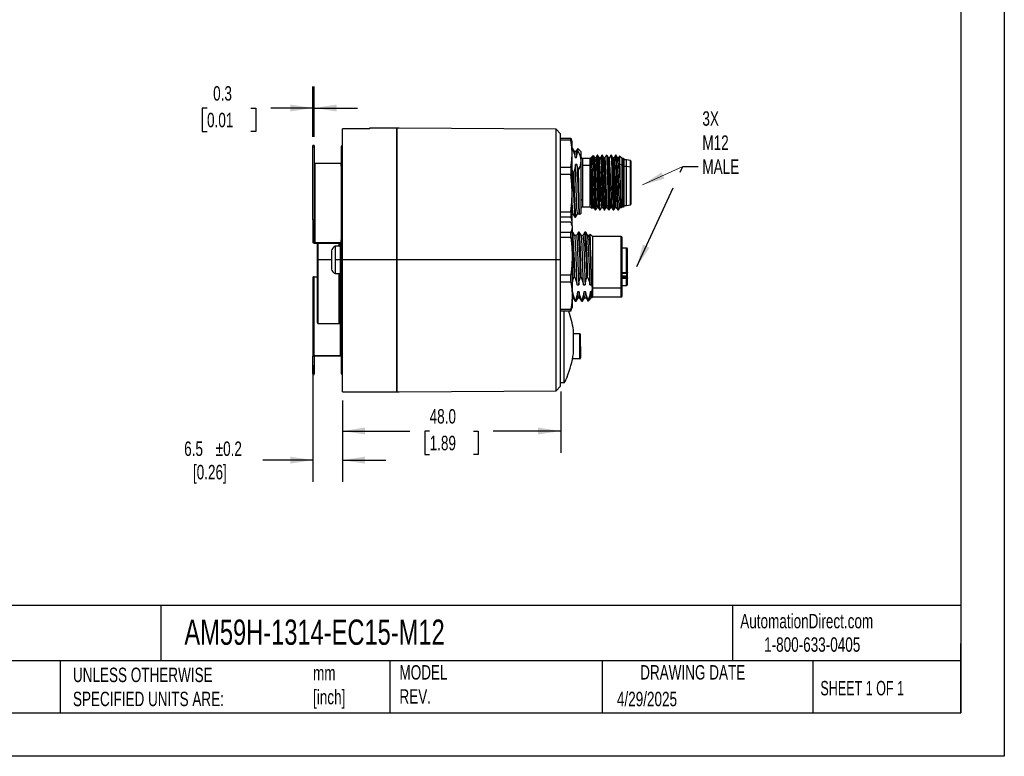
# Model space of a CAD drawing. Header units: millimetres. Extents: x 0 to 419, y 0 to 324.
# Tile 6 of 10: x 203 to 419, y 0 to 162. Entities that reach past the tile are written whole.
import ezdxf

# ---------------------------------------------------------------- set-up
doc = ezdxf.new("R2010")
doc.units = ezdxf.units.MM
doc.header["$LTSCALE"] = 1.5
doc.linetypes.add('CENTERX2', pattern=[20.32, 12.7, -2.54, 2.54, -2.54])
doc.layers.add('DIMENSIONS', color=140, linetype='Continuous', lineweight=25)
doc.layers.add('TEXT', color=140, linetype='Continuous', lineweight=25)
doc.styles.add('SLDTEXTSTYLE0', font='TXT', dxfattribs={"width": 0.7})
doc.styles.add('SLDTEXTSTYLE1', font='TXT', dxfattribs={"width": 0.65})
doc.dimstyles.new('SLDDIMSTYLE11', dxfattribs={"dimtxt": 3.237012, "dimasz": 4.953, "dimexe": 0, "dimexo": 0.0625, "dimgap": 0.809253, "dimtad": 0, "dimtih": 1, "dimtoh": 1, "dimdec": 1, "dimrnd": 1e-09, "dimzin": 12, "dimdsep": 46, "dimtxsty": 'SLDTEXTSTYLE0', "dimsah": 1, "dimcen": 0.09, "dimadec": 0, "dimazin": 3, "dimtol": 1, "dimtp": 0.2, "dimtm": 0.2, "dimtfac": 1, "dimtdec": 1, "dimtmove": 0, "dimatfit": 0, "dimfxl": 0, "dimfrac": 2, "dimtolj": 1, "dimarcsym": 0})
doc.dimstyles.new('SLDDIMSTYLE12', dxfattribs={"dimtxt": 3.237012, "dimasz": 4.953, "dimexe": 0, "dimexo": 0.0625, "dimgap": 0.809253, "dimtad": 0, "dimtih": 1, "dimtoh": 1, "dimdec": 1, "dimrnd": 1e-09, "dimdsep": 46, "dimtxsty": 'SLDTEXTSTYLE0', "dimsah": 1, "dimcen": 0.09, "dimadec": 0, "dimazin": 2, "dimtfac": 1, "dimtdec": 1, "dimtmove": 0, "dimatfit": 0, "dimfxl": 0, "dimfrac": 2, "dimtolj": 1, "dimtzin": 12, "dimarcsym": 0})
doc.dimstyles.new('SLDDIMSTYLE13', dxfattribs={"dimtxt": 0.18, "dimasz": 4.953, "dimexe": 0, "dimexo": 0.0625, "dimgap": 0, "dimtad": 0, "dimtih": 1, "dimtoh": 1, "dimdec": 0, "dimrnd": 1e-09, "dimzin": 0, "dimdsep": 46, "dimtxsty": 'Standard', "dimsah": 1, "dimcen": 0.09, "dimadec": 0, "dimazin": 0, "dimtfac": 4.953, "dimtdec": 0, "dimtofl": 0, "dimtmove": 0, "dimatfit": 3, "dimfxl": 0, "dimfrac": 2, "dimtolj": 1, "dimtzin": 0, "dimarcsym": 0})
doc.dimstyles.new('SLDDIMSTYLE2', dxfattribs={"dimtxt": 3.237012, "dimasz": 4.953, "dimexe": 0, "dimexo": 0.0625, "dimgap": 0.809253, "dimtad": 0, "dimtih": 1, "dimtoh": 1, "dimdec": 1, "dimrnd": 1e-09, "dimzin": 4, "dimdsep": 46, "dimtxsty": 'SLDTEXTSTYLE0', "dimsah": 1, "dimcen": 0.09, "dimadec": 0, "dimazin": 1, "dimtfac": 1, "dimtdec": 1, "dimtofl": 0, "dimtmove": 0, "dimatfit": 3, "dimfxl": 0, "dimfrac": 2, "dimtolj": 1, "dimtzin": 12, "dimarcsym": 0})

# ---------------------------------------------------------------- blocks, each defined once
blk = doc.blocks.new('_D_15')
at = {"layer": 'DIMENSIONS'}
for p, q in [((321.55, 80.21), (321.55, 66.75)), ((273.55, 78.21), (273.55, 66.75)), ((273.55, 71.51), (288.35, 71.51)), ((292.74, 71.51), (291.65, 71.51)), ((291.65, 71.51), (291.65, 66.37)), ((302.36, 71.51), (303.44, 71.51)), ((303.44, 71.51), (303.44, 66.37)), ((321.55, 71.51), (306.74, 71.51)), ((291.65, 66.37), (292.74, 66.37)), ((303.44, 66.37), (302.36, 66.37))]:
    blk.add_line(p, q, dxfattribs=at)
for points in [[(273.55, 71.51), (278.5, 70.75), (278.5, 72.27)], [(321.55, 71.51), (316.59, 72.27), (316.59, 70.75)]]:
    blk.add_solid(points, dxfattribs=at)
at = {"layer": 'DIMENSIONS', "char_height": 3.175, "attachment_point": 1, "style": 'SLDTEXTSTYLE0'}
for s, insert in [('48.0', (292.74, 76.33)), ('1.89', (292.74, 70.46))]:
    blk.add_mtext(s, dxfattribs=dict(at, insert=insert))
blk = doc.blocks.new('_D_16')
at = {"layer": 'DIMENSIONS'}
for p, q in [((267.05, 86.02), (267.05, 60.35)), ((273.55, 78.21), (273.55, 60.35)), ((267.05, 65.11), (256.08, 65.11)), ((273.55, 65.11), (283.07, 65.11))]:
    blk.add_line(p, q, dxfattribs=at)
for points in [[(267.05, 65.11), (262.09, 65.88), (262.09, 64.35)], [(273.55, 65.11), (278.5, 64.35), (278.5, 65.88)]]:
    blk.add_solid(points, dxfattribs=at)
at = {"layer": 'DIMENSIONS', "char_height": 3.175, "attachment_point": 1, "style": 'SLDTEXTSTYLE0'}
for s, insert in [('±0.2', (245.69, 69.21)), ('6.5', (238.76, 69.21)), ('[0.26]', (240.69, 64.06))]:
    blk.add_mtext(s, dxfattribs=dict(at, insert=insert))
blk = doc.blocks.new('_D_17')
at = {"layer": 'DIMENSIONS'}
for p, q in [((267.05, 136.21), (267.05, 147.27)), ((267.35, 136.21), (267.35, 147.27)), ((243.79, 142.51), (242.7, 142.51)), ((242.7, 142.51), (242.7, 137.36)), ((253.41, 142.51), (254.49, 142.51)), ((254.49, 142.51), (254.49, 137.36)), ((267.05, 142.51), (257.79, 142.51)), ((267.35, 142.51), (276.87, 142.51)), ((242.7, 137.36), (243.79, 137.36)), ((254.49, 137.36), (253.41, 137.36))]:
    blk.add_line(p, q, dxfattribs=at)
for points in [[(267.05, 142.51), (262.09, 143.27), (262.09, 141.75)], [(267.35, 142.51), (272.3, 141.75), (272.3, 143.27)]]:
    blk.add_solid(points, dxfattribs=at)
at = {"layer": 'DIMENSIONS', "char_height": 3.175, "attachment_point": 1, "style": 'SLDTEXTSTYLE0'}
for s, insert in [('0.3', (245.13, 147.32)), ('0.01', (243.79, 141.46))]:
    blk.add_mtext(s, dxfattribs=dict(at, insert=insert))

msp = doc.modelspace()

# ---------------------------------------------------------------- linework, layer by layer
at = {"color": 7, "linetype": 'Continuous'}
for p, q in [((419.103705, 323.854011), (419.103705, 0.004011)), ((419.103705, 0.004011), (0.003705, 0.004011))]:
    msp.add_line(p, q, dxfattribs=at)
for p, q in [((279.546743, 137.952288), (273.546743, 137.952288)), ((273.546743, 109.113122), (273.546743, 137.952288)), ((285.546743, 138.113122), (279.546743, 138.113122)), ((279.546743, 138.113122), (279.546743, 137.952288)), ((285.546743, 109.113122), (285.546743, 138.113122)), ((285.546743, 138.074303), (285.546743, 109.113122)), ((286.046743, 138.070808), (285.546743, 138.074303)), ((320.546767, 137.868772), (286.046743, 138.109631)), ((286.046743, 138.070808), (286.046743, 138.109631)), ((321.546743, 136.861791), (320.546767, 137.868772)), ((320.546767, 109.113122), (320.546767, 137.868772)), ((321.546743, 109.113122), (321.546743, 136.861791)), ((267.346743, 134.300947), (267.046743, 134.300947)), ((267.046743, 134.012354), (267.046743, 134.300947)), ((267.346743, 134.300947), (267.346743, 134.012354)), ((321.546743, 135.904607), (323.792191, 135.904607)), ((323.792191, 135.477292), (321.546743, 135.477292)), ((323.792191, 135.477292), (323.792191, 135.904607)), ((323.792191, 135.904607), (323.952984, 135.430566)), ((324.046743, 135.113122), (323.961101, 135.432741)), ((324.046743, 132.477083), (324.046743, 135.113122)), ((267.046743, 134.012354), (267.346743, 134.012354)), ((267.046743, 117.965412), (267.046743, 134.012354)), ((267.346743, 134.012354), (267.346743, 117.965412)), ((273.546743, 134.113122), (273.246743, 134.113122)), ((273.246743, 134.113122), (273.246743, 130.298376)), ((324.128586, 133.713122), (324.046743, 133.713122)), ((324.046743, 133.355658), (324.197691, 133.355658)), ((324.046743, 123.783751), (324.046743, 132.477083)), ((324.584871, 132.933906), (324.137643, 133.707395)), ((324.924081, 132.949858), (324.575648, 132.949858)), ((325.293117, 133.603068), (324.906248, 132.934004)), ((326.046743, 132.863122), (325.310287, 133.599577)), ((326.046743, 130.886093), (326.046743, 132.863122)), ((328.722524, 132.088904), (328.411646, 131.778025)), ((328.746627, 132.09451), (328.738678, 132.07275)), ((329.734089, 132.113122), (329.609254, 132.113122)), ((330.734219, 132.113122), (330.609254, 132.113122)), ((331.734188, 132.113122), (331.609267, 132.113122)), ((332.734212, 132.113122), (332.609297, 132.113122)), ((333.734169, 132.113122), (333.609277, 132.113122)), ((334.054763, 131.564235), (333.737703, 132.112703)), ((267.496743, 130.298376), (267.496743, 112.977868)), ((273.246743, 130.298376), (267.496743, 130.298376)), ((273.246743, 129.73546), (273.246743, 130.298376)), ((273.246743, 129.923376), (273.546743, 129.923376)), ((324.709683, 131.654059), (325.062353, 131.654053)), ((325.133942, 130.118148), (324.78129, 130.118131)), ((325.470308, 128.871856), (325.133942, 130.118148)), ((326.046743, 119.363122), (326.046743, 130.886093)), ((328.046743, 131.413122), (326.346743, 131.413122)), ((326.346743, 131.413122), (326.346743, 129.860788)), ((328.196215, 131.562594), (328.046743, 131.413122)), ((328.046743, 129.860788), (328.046743, 131.413122)), ((328.046743, 129.860788), (328.205416, 129.972987)), ((328.205347, 129.07455), (328.205416, 129.972987)), ((328.294519, 131.570294), (328.205448, 131.570294)), ((328.391882, 131.741656), (328.282925, 131.553243)), ((328.71716, 130.334845), (328.746746, 130.355765)), ((328.71716, 130.334845), (328.746749, 130.009814)), ((328.859093, 130.355763), (328.746746, 130.355763)), ((329.298368, 131.571798), (329.050442, 131.571798)), ((329.859083, 130.355763), (329.734253, 130.355763)), ((330.298252, 131.571802), (330.050172, 131.571802)), ((330.859215, 130.355763), (330.734256, 130.355763)), ((331.298201, 131.571744), (331.050623, 131.571744)), ((331.859188, 130.355763), (331.734271, 130.355763)), ((332.298284, 131.57176), (332.050786, 131.57176)), ((332.859215, 130.355763), (332.734297, 130.355763)), ((333.29823, 131.571642), (333.050742, 131.571642)), ((333.859169, 130.355763), (333.734275, 130.355763)), ((334.298238, 131.571609), (334.050501, 131.571609)), ((334.494533, 131.919089), (334.283049, 131.553291)), ((335.046743, 131.413122), (334.513191, 131.946674)), ((335.046743, 129.860788), (334.592433, 130.182033)), ((335.346743, 131.413122), (335.046743, 131.413122)), ((335.046743, 129.860788), (335.046743, 131.413122)), ((335.346743, 129.860788), (335.346743, 131.413122)), ((335.546743, 122.506878), (335.546743, 131.213122)), ((336.046743, 131.113122), (335.546743, 131.113122)), ((336.881667, 130.965049), (336.046743, 131.113122)), ((336.046743, 129.648656), (336.046743, 131.113122)), ((336.881667, 129.543953), (336.881667, 130.965049)), ((337.046743, 122.82154), (337.046743, 130.768122)), ((273.246743, 129.73546), (273.246743, 113.540785)), ((321.546743, 129.476875), (323.792191, 129.476875)), ((323.792191, 127.882112), (321.546743, 127.882112)), ((323.792191, 129.476875), (323.792191, 127.882112)), ((324.235836, 128.41654), (324.046758, 128.910043)), ((324.411998, 128.416528), (324.235836, 128.416528)), ((326.346743, 129.860788), (326.346743, 122.365456)), ((328.046743, 129.860788), (326.346743, 129.860788)), ((328.046743, 120.813122), (328.046743, 129.860788)), ((335.046743, 120.813122), (335.046743, 129.860788)), ((335.346743, 129.860788), (335.046743, 129.860788)), ((335.346743, 122.365456), (335.346743, 129.860788)), ((336.046743, 129.648656), (335.546743, 129.648656)), ((336.046743, 121.113122), (336.046743, 129.648656)), ((336.881667, 129.543953), (336.046743, 129.648656)), ((336.881667, 122.682292), (336.881667, 129.543953)), ((324.046743, 117.41979), (324.046743, 123.783751)), ((326.346743, 122.365456), (326.346743, 120.813122)), ((330.421719, 122.253271), (330.109178, 121.870496)), ((330.671759, 122.2533), (330.421637, 122.2533)), ((330.984304, 121.870505), (330.671769, 122.253271)), ((335.346743, 120.813122), (335.346743, 122.365456)), ((335.546743, 121.013122), (335.546743, 122.506878)), ((336.046743, 121.113122), (336.881667, 121.261195)), ((336.881667, 121.261195), (336.881667, 122.682292)), ((337.046743, 121.458122), (337.046743, 122.82154)), ((321.546743, 119.68539), (323.792191, 119.68539)), ((323.792191, 119.68539), (323.792191, 118.517942)), ((324.046743, 119.276307), (324.210522, 119.276307)), ((324.203076, 119.289186), (324.650193, 118.515857)), ((324.842652, 118.518938), (325.289878, 119.292424)), ((325.272197, 119.276344), (325.620544, 119.276344)), ((325.612005, 119.291111), (325.734535, 119.079222)), ((325.759221, 119.075601), (326.046743, 119.363122)), ((326.346743, 120.813122), (328.046743, 120.813122)), ((328.046743, 120.813122), (328.421763, 120.438101)), ((328.432301, 120.450541), (328.5544, 120.661746)), ((328.544943, 120.654391), (328.792758, 120.654391)), ((329.109252, 120.113122), (329.234091, 120.113122)), ((329.545006, 120.654392), (329.792755, 120.654392)), ((330.109252, 120.113122), (330.234139, 120.113122)), ((330.545146, 120.654618), (330.79291, 120.654618)), ((331.109276, 120.113122), (331.234204, 120.113122)), ((331.545035, 120.654389), (331.792842, 120.654389)), ((332.109282, 120.113122), (332.234193, 120.113122)), ((332.545164, 120.654611), (332.792834, 120.654611)), ((333.109292, 120.113122), (333.234216, 120.113122)), ((333.545183, 120.654469), (333.792684, 120.654469)), ((334.109281, 120.113122), (334.234199, 120.113122)), ((334.239766, 120.116712), (334.556797, 120.665162)), ((334.545316, 120.654602), (334.793268, 120.654602)), ((334.790224, 120.659867), (334.818596, 120.610785)), ((334.839538, 120.605918), (335.046743, 120.813122)), ((335.046743, 120.813122), (335.346743, 120.813122)), ((335.546743, 121.113122), (336.046743, 121.113122)), ((267.046743, 117.965412), (267.346743, 117.965412)), ((267.046743, 117.965412), (267.046743, 116.846464)), ((267.346743, 116.846464), (267.346743, 117.965412)), ((323.792191, 118.517942), (321.546743, 118.517942)), ((323.792191, 117.422959), (321.546743, 117.422959)), ((324.046743, 116.631475), (323.961216, 116.950665)), ((323.996418, 116.925307), (324.046743, 117.113122)), ((324.046743, 117.113122), (324.046743, 117.41979)), ((324.657398, 118.513122), (324.833599, 118.513122)), ((267.346743, 116.846464), (267.046743, 116.846464)), ((267.046743, 116.846464), (267.046743, 112.977868)), ((267.346743, 113.052868), (267.346743, 116.846464)), ((321.546743, 115.226654), (323.792191, 115.226654)), ((323.792191, 114.059207), (323.792191, 115.226654)), ((324.046743, 116.631475), (324.046743, 116.324807)), ((324.046743, 116.324807), (324.046743, 109.960846)), ((324.228594, 115.231475), (324.046743, 115.231475)), ((324.684565, 114.452807), (324.237307, 115.226358)), ((325.453388, 115.225738), (325.006172, 114.452277)), ((325.638602, 115.231475), (325.462396, 115.231475)), ((326.094572, 114.452765), (325.647316, 115.226312)), ((326.863303, 115.225698), (326.416092, 114.452234)), ((327.048588, 115.231475), (326.872371, 115.231475)), ((327.504513, 114.45277), (327.057254, 115.226307)), ((328.016016, 114.7804), (327.827446, 114.454296)), ((328.546743, 114.281475), (328.042956, 114.785261)), ((267.346743, 112.827868), (273.096743, 112.827868)), ((267.496743, 112.977868), (273.246743, 112.977868)), ((268.046743, 109.113359), (268.046743, 112.827868)), ((272.846839, 112.113122), (272.846853, 112.827868)), ((273.046743, 112.113122), (273.046743, 112.827868)), ((273.246743, 112.977868), (273.246743, 113.540785)), ((273.246743, 112.752868), (273.246743, 112.977868)), ((273.246743, 112.602868), (273.246743, 112.752868)), ((273.546743, 112.602868), (273.246743, 112.602868)), ((273.246743, 112.602868), (273.246743, 111.909307)), ((323.792191, 114.059207), (321.546743, 114.059207)), ((325.02385, 114.468208), (324.675661, 114.468208)), ((326.433796, 114.468226), (326.085632, 114.468226)), ((327.841764, 114.468274), (327.495549, 114.468274)), ((334.846743, 114.281475), (328.546743, 114.281475)), ((328.546743, 114.281475), (328.546743, 102.929214)), ((334.846743, 102.929214), (334.846743, 114.281475)), ((335.046743, 103.070636), (335.046743, 114.081475)), ((271.126743, 111.113122), (271.126743, 107.113122)), ((273.046743, 112.113122), (271.946743, 112.113122)), ((271.946743, 112.113122), (271.946743, 109.113122)), ((273.046743, 112.113062), (273.046743, 109.113122)), ((273.546743, 111.909307), (273.246743, 111.909307)), ((273.246743, 111.909307), (273.246743, 87.462487)), ((324.316989, 110.533351), (324.046767, 110.354644)), ((336.046743, 111.731475), (335.046743, 111.731475)), ((336.046743, 106.353613), (336.046743, 111.731475)), ((336.246743, 106.415948), (336.246743, 111.528771)), ((268.046743, 109.113359), (268.246565, 109.113359)), ((268.046743, 95.31336), (268.046743, 109.113359)), ((271.126743, 109.113122), (268.246565, 109.113122)), ((273.046743, 109.113122), (271.946743, 109.113122)), ((271.946743, 109.113122), (271.946743, 106.113122)), ((273.046743, 109.113122), (273.046743, 106.113182)), ((273.546743, 80.113122), (273.546743, 109.113122)), ((285.546743, 109.113122), (273.546743, 109.113122)), ((285.546743, 80.113122), (285.546743, 109.113122)), ((320.546767, 109.113122), (285.546743, 109.113122)), ((285.546743, 109.113122), (285.546743, 80.151941)), ((320.546767, 80.357472), (320.546767, 109.113122)), ((321.546743, 109.113122), (320.546767, 109.113122)), ((321.546743, 81.364454), (321.546743, 109.113122)), ((324.046743, 109.960846), (324.046743, 101.267513)), ((271.946743, 106.113122), (273.046743, 106.113122)), ((273.046743, 95.313432), (273.046743, 106.113182)), ((335.046743, 106.353613), (336.046743, 106.353613)), ((335.046743, 106.274527), (336.046743, 106.274527)), ((335.046743, 106.215948), (336.046743, 106.215948)), ((336.046743, 106.320516), (336.046743, 106.353613)), ((336.046743, 106.274527), (336.046743, 106.320516)), ((336.046743, 106.215948), (336.046743, 106.274527)), ((336.046743, 106.215948), (336.046743, 105.617442)), ((336.246743, 105.53711), (336.246743, 106.377079)), ((267.046743, 105.248376), (267.046743, 87.927868)), ((267.346743, 88.077868), (267.346743, 105.398376)), ((267.346743, 105.398376), (268.046743, 105.398376)), ((321.546743, 105.862485), (323.792191, 105.862485)), ((323.792191, 104.267722), (321.546743, 104.267722)), ((323.792191, 104.267722), (323.792191, 105.862485)), ((324.473788, 105.328064), (324.650201, 105.328067)), ((325.883992, 105.328067), (326.060214, 105.328066)), ((335.046743, 105.617442), (336.046743, 105.617442)), ((336.046743, 105.361368), (335.046743, 105.361368)), ((336.046743, 105.060175), (335.046743, 105.060175)), ((336.046743, 105.617442), (336.046743, 105.361368)), ((336.046743, 105.090172), (336.046743, 105.361368)), ((336.046743, 105.060175), (336.046743, 105.090172)), ((336.046743, 103.531475), (336.046743, 105.060175)), ((336.246743, 105.185604), (336.246743, 105.53711)), ((336.246743, 104.871185), (336.246743, 105.185604)), ((336.246743, 103.754738), (336.246743, 104.871185)), ((324.176298, 102.090544), (324.046743, 102.090544)), ((325.162189, 103.626468), (325.514722, 103.626467)), ((325.586311, 102.090542), (325.233783, 102.09054)), ((326.572188, 103.626463), (326.924697, 103.626462)), ((326.996307, 102.090543), (326.643782, 102.090542)), ((327.982182, 103.626482), (328.334716, 103.626482)), ((328.359928, 102.090562), (328.053793, 102.090562)), ((328.334716, 103.626467), (328.341721, 103.703872)), ((328.341711, 103.703888), (328.446743, 102.858504)), ((328.446743, 102.858504), (328.359929, 102.09054)), ((328.546743, 102.929214), (328.446743, 102.858504)), ((334.846743, 102.929214), (328.546743, 102.929214)), ((328.546743, 102.929214), (328.546743, 100.981475)), ((334.846743, 100.981475), (334.846743, 102.929214)), ((335.046743, 103.531475), (336.046743, 103.531475)), ((335.046743, 101.181475), (335.046743, 103.070636)), ((273.046743, 99.626289), (273.246743, 99.626289)), ((273.096743, 99.626289), (273.096743, 88.077868)), ((324.046743, 101.267513), (324.046743, 98.631475)), ((324.046743, 100.794706), (324.310353, 100.794706)), ((324.301087, 100.810732), (324.748324, 100.037227)), ((324.864504, 100.388942), (324.688293, 100.388942)), ((324.757386, 100.044878), (324.749628, 100.036021)), ((324.757386, 100.031475), (324.9336, 100.031475)), ((324.942306, 100.036601), (325.389568, 100.81016)), ((325.372073, 100.794748), (325.720361, 100.794748)), ((325.711088, 100.810786), (326.158318, 100.037286)), ((326.274509, 100.388938), (326.098289, 100.388938)), ((326.167385, 100.044878), (326.159627, 100.036021)), ((326.167385, 100.031475), (326.343606, 100.031475)), ((326.352334, 100.036688), (326.799573, 100.810204)), ((326.782027, 100.794681), (327.130416, 100.794681)), ((327.121033, 100.810909), (327.568252, 100.037444)), ((327.596743, 100.388939), (327.508323, 100.388939)), ((327.577393, 100.031475), (327.596743, 100.031475)), ((327.596743, 100.031475), (327.976151, 100.410883)), ((327.596743, 100.388939), (327.596743, 100.031475)), ((327.996488, 100.441735), (328.208979, 100.809231)), ((328.194247, 100.794648), (328.359922, 100.794648)), ((328.370912, 100.805644), (328.546743, 100.981475)), ((328.546743, 100.981475), (334.846743, 100.981475)), ((321.546743, 98.267305), (323.792191, 98.267305)), ((323.792191, 97.83999), (321.546743, 97.83999)), ((322.346743, 82.113122), (322.346743, 97.83999)), ((323.792191, 97.83999), (323.954721, 98.314024)), ((323.792191, 97.83999), (323.792191, 98.267305)), ((323.961216, 98.312284), (324.046743, 98.631475)), ((268.046743, 95.31336), (268.252838, 95.10726)), ((272.840513, 95.107197), (273.046743, 95.313432)), ((268.236355, 95.113122), (272.859818, 95.113122)), ((324.346743, 88.512423), (324.346743, 93.713821)), ((325.746743, 92.863122), (324.346743, 92.863122)), ((325.746743, 90.139109), (325.746743, 92.863122)), ((325.746743, 87.363122), (325.746743, 90.139109)), ((325.946743, 90.113122), (325.946743, 90.137219)), ((325.946743, 90.113122), (325.946743, 87.563151)), ((267.046743, 84.059272), (267.046743, 87.927868)), ((267.346743, 88.077868), (273.096743, 88.077868)), ((267.346743, 87.852868), (267.346743, 84.059272)), ((273.246743, 87.927868), (267.496743, 87.927868)), ((273.246743, 87.462487), (273.546743, 87.462487)), ((273.246743, 87.462487), (273.246743, 84.113122)), ((325.746743, 87.363122), (324.156808, 87.363122)), ((267.346743, 84.059272), (267.046743, 84.059272)), ((267.046743, 84.059272), (267.046743, 83.925297)), ((267.046743, 83.925297), (267.346743, 83.925297)), ((267.346743, 83.925297), (267.346743, 84.059272)), ((273.246743, 84.113122), (273.546743, 84.113122)), ((322.946743, 83.440503), (322.946632, 83.375355)), ((273.546743, 80.113122), (285.546743, 80.113122)), ((285.546743, 80.151941), (286.046743, 80.155437)), ((286.046743, 80.116613), (320.546767, 80.357472)), ((286.046743, 80.155437), (286.046743, 80.116613)), ((320.546767, 80.357472), (321.546743, 81.364454)), ((322.346743, 82.113122), (321.546743, 82.113122))]:
    msp.add_line(p, q)
at = {"flags": 128}
for points in [[(324.046743, 132.477083), (323.983105, 133.939586), (323.792191, 135.477292)], [(323.792191, 129.476875), (323.983105, 131.014581), (324.046743, 132.477083)], [(324.197691, 133.355659), (324.159949, 133.63905), (324.128586, 133.698045)], [(324.197691, 133.355659), (324.511345, 132.480098), (324.709683, 131.654059)], [(325.062353, 131.654053), (325.164354, 132.368226), (325.351519, 133.107461)], [(329.056853, 131.560708), (328.898327, 131.834921), (328.739801, 132.109169)], [(328.746746, 130.355765), (328.746716, 131.035508), (328.746686, 131.561929), (328.746657, 131.918633), (328.746627, 132.09451)], [(329.604232, 132.110712), (329.445714, 131.83646), (329.287197, 131.562236)], [(329.734253, 130.355763), (329.703003, 131.10194), (329.671753, 131.656399), (329.640504, 131.997834), (329.609254, 132.113122), (329.602304, 132.087482)], [(330.058793, 131.556891), (329.900282, 131.831037), (329.741771, 132.105232)], [(330.603996, 132.110328), (330.445474, 131.836068), (330.286953, 131.561837)], [(330.734256, 130.355763), (330.703005, 131.10194), (330.671755, 131.656399), (330.640505, 131.997834), (330.609254, 132.113122), (330.602067, 132.086606)], [(331.05548, 131.563343), (330.896922, 131.837629), (330.738364, 132.111936)], [(331.602766, 132.108062), (331.444228, 131.833778), (331.285689, 131.559533)], [(331.600771, 132.081781), (331.609267, 132.113122), (331.640518, 131.997834), (331.671769, 131.656399), (331.70302, 131.10194), (331.734271, 130.355763)], [(332.056125, 131.562524), (331.897721, 131.836568), (331.739317, 132.110636)], [(332.603712, 132.109664), (332.44461, 131.834334), (332.285508, 131.558982)], [(332.601712, 132.085141), (332.609297, 132.113122), (332.640547, 131.997834), (332.671797, 131.6564), (332.703047, 131.10194), (332.734297, 130.355763)], [(333.056842, 131.56109), (332.898286, 131.835369), (332.739731, 132.109681)], [(333.603686, 132.109671), (333.445127, 131.835353), (333.292682, 131.571642)], [(333.734275, 130.355763), (333.703026, 131.10194), (333.671776, 131.656399), (333.640526, 131.997834), (333.609277, 132.113122), (333.601701, 132.085172)], [(267.346743, 130.373376), (267.349625, 130.358744), (267.358161, 130.344675), (267.372022, 130.331708), (267.390677, 130.320343), (267.413407, 130.311016), (267.43934, 130.304085), (267.467479, 130.299817), (267.496743, 130.298376)], [(324.78129, 130.118131), (324.654898, 129.287176), (324.411998, 128.416533)], [(325.274305, 119.302679), (325.256322, 119.298024), (325.216736, 119.499438), (325.17715, 119.906123), (325.137564, 120.505363), (325.097977, 121.278798), (325.058391, 122.202218), (325.018805, 123.247005), (324.979219, 124.380821), (324.939633, 125.568348), (324.900046, 126.772821), (324.86046, 127.956784), (324.820874, 129.08354), (324.781288, 130.118123)], [(325.133942, 130.118123), (325.173526, 129.083541), (325.21311, 127.956787), (325.252693, 126.772825), (325.292277, 125.568355), (325.331861, 124.380831), (325.371445, 123.247019), (325.411028, 122.202236), (325.450612, 121.278821), (325.490196, 120.505389), (325.52978, 119.906153), (325.569363, 119.499471), (325.608947, 119.29806), (325.613992, 119.299366)], [(328.205416, 129.972987), (328.205423, 130.569915), (328.205429, 131.038572), (328.205436, 131.365468), (328.205443, 131.541196), (328.205447, 131.553362)], [(328.293008, 131.560403), (328.301821, 131.569043), (328.321088, 131.508142), (328.340356, 131.368183), (328.359624, 131.151391), (328.378891, 130.860752), (328.398159, 130.500711), (328.417426, 130.076352), (328.436694, 129.594062), (328.455961, 129.060745), (328.475229, 128.484338), (328.494496, 127.873178), (328.513764, 127.236281), (328.533031, 126.582931), (328.552299, 125.922702), (328.571566, 125.265275), (328.590834, 124.620235), (328.610101, 123.997079), (328.629369, 123.404865), (328.648637, 122.852328), (328.667904, 122.347494), (328.687172, 121.897804), (328.706439, 121.509808), (328.725707, 121.189194), (328.744974, 120.940675), (328.764242, 120.767839), (328.783509, 120.673295), (328.78823, 120.669626)], [(328.393719, 131.740597), (328.397354, 131.75221), (328.461315, 131.795633), (328.525276, 131.673218), (328.589238, 131.384888), (328.653199, 130.935507), (328.71716, 130.334845)], [(328.746748, 130.009815), (328.746748, 130.206647), (328.746746, 130.355765)], [(328.746748, 130.00981), (328.776436, 129.096102), (328.806124, 128.078903), (328.835812, 126.993505), (328.8655, 125.877563), (328.895188, 124.769794), (328.924876, 123.708629), (328.954564, 122.730885), (328.984252, 121.870482)], [(328.859093, 130.35576), (328.890343, 129.44654), (328.921593, 128.409219), (328.952842, 127.28366), (328.984092, 126.113117), (329.015341, 124.942575), (329.046591, 123.817017), (329.077841, 122.779696), (329.10909, 121.870477)], [(329.546459, 120.67985), (329.521172, 120.723251), (329.486543, 121.037762), (329.451913, 121.590623), (329.417283, 122.357711), (329.382654, 123.301031), (329.348024, 124.37763), (329.313395, 125.535648), (329.278765, 126.721026), (329.244136, 127.877911), (329.209506, 128.951121), (329.174876, 129.891187), (329.140247, 130.65225), (329.105617, 131.200187), (329.070988, 131.507334), (329.05496, 131.532138)], [(329.296849, 131.562629), (329.303733, 131.566532), (329.323, 131.497701), (329.342268, 131.349965), (329.361535, 131.125662), (329.380803, 130.827889), (329.40007, 130.461195), (329.419338, 130.030762), (329.438605, 129.543065), (329.457873, 129.005087), (329.47714, 128.424835), (329.496408, 127.810699), (329.515675, 127.171742), (329.534943, 126.517277), (329.554211, 125.856893), (329.573478, 125.200276), (329.592746, 124.556996), (329.612013, 123.936526), (329.631281, 123.347884), (329.650548, 122.799754), (329.669816, 122.300096), (329.689083, 121.856276), (329.708351, 121.474758), (329.727618, 121.161135), (329.746886, 120.920017), (329.766153, 120.754885), (329.785421, 120.668236), (329.788339, 120.667174)], [(329.984251, 121.870482), (329.953001, 122.779701), (329.921751, 123.817022), (329.890502, 124.94258), (329.859252, 126.113122), (329.828002, 127.283664), (329.796752, 128.409223), (329.765503, 129.446544), (329.734253, 130.355763)], [(329.859083, 130.355761), (329.890333, 129.446541), (329.921583, 128.40922), (329.952832, 127.283661), (329.984082, 126.113119), (330.015332, 124.942577), (330.046582, 123.817018), (330.077832, 122.779698), (330.109082, 121.870479)], [(330.296723, 131.561859), (330.305644, 131.563227), (330.324912, 131.486476), (330.344179, 131.330984), (330.363447, 131.099203), (330.382714, 130.79434), (330.401982, 130.421046), (330.42125, 129.984602), (330.440517, 129.491568), (330.459785, 128.949009), (330.479052, 128.364994), (330.49832, 127.747975), (330.517587, 127.107049), (330.536855, 126.451565), (330.556122, 125.791122), (330.57539, 125.135409), (330.594657, 124.493983), (330.613925, 123.87629), (330.633192, 123.291306), (330.65246, 122.747662), (330.671727, 122.253253)], [(330.98428, 121.870482), (330.953027, 122.779701), (330.921774, 123.817022), (330.890521, 124.942581), (330.859268, 126.113123), (330.828015, 127.283664), (330.796762, 128.409223), (330.765509, 129.446544), (330.734256, 130.355763)], [(331.109208, 121.870481), (331.077959, 122.7797), (331.04671, 123.817021), (331.015461, 124.94258), (330.984212, 126.113122), (330.952963, 127.283664), (330.921714, 128.409222), (330.890464, 129.446543), (330.859215, 130.355763)], [(331.546624, 120.664033), (331.542825, 120.656022), (331.515481, 120.759486), (331.488137, 121.020137), (331.460793, 121.431189), (331.433449, 121.979697), (331.406105, 122.650257), (331.378761, 123.422511), (331.351417, 124.274173), (331.324073, 125.179887), (331.296728, 126.113088), (331.269384, 127.046356), (331.24204, 127.95202), (331.214696, 128.803702), (331.187352, 129.57598), (331.160008, 130.246469), (331.132664, 130.795108), (331.10532, 131.205986), (331.077976, 131.46687), (331.053515, 131.559201)], [(331.790011, 120.666784), (331.765506, 120.759507), (331.738162, 121.020158), (331.710819, 121.431208), (331.683475, 121.979715), (331.656131, 122.650272), (331.628788, 123.422524), (331.601444, 124.274182), (331.5741, 125.179892), (331.546757, 126.113089), (331.519413, 127.046353), (331.492069, 127.952012), (331.464726, 128.803689), (331.437382, 129.575964), (331.410038, 130.246448), (331.382695, 130.795085), (331.355351, 131.205959), (331.328007, 131.466841), (331.300663, 131.570051), (331.296705, 131.561747)], [(331.734271, 130.355763), (331.765521, 129.446544), (331.796772, 128.409223), (331.828023, 127.283664), (331.859274, 126.113123), (331.890524, 124.942581), (331.921775, 123.817022), (331.953026, 122.779701), (331.984277, 121.870482)], [(331.859188, 130.355762), (331.890438, 129.446543), (331.921688, 128.409222), (331.952938, 127.283663), (331.984188, 126.113121), (332.015438, 124.942579), (332.046688, 123.81702), (332.077938, 122.779699), (332.109188, 121.87048)], [(332.546776, 120.670915), (332.52721, 120.695575), (332.499866, 120.889546), (332.472522, 121.237403), (332.445178, 121.728685), (332.417834, 122.349248), (332.39049, 123.08043), (332.363146, 123.901119), (332.335802, 124.786751), (332.308458, 125.711585), (332.281114, 126.648159), (332.25377, 127.568986), (332.226426, 128.447027), (332.199082, 129.256176), (332.171738, 129.973036), (332.144394, 130.575911), (332.117049, 131.047766), (332.089705, 131.373902), (332.062361, 131.545564), (332.054229, 131.548922)], [(332.734297, 130.355763), (332.765547, 129.446544), (332.796797, 128.409224), (332.828047, 127.283665), (332.859297, 126.113124), (332.890547, 124.942582), (332.921797, 123.817023), (332.953047, 122.779702), (332.984297, 121.870483)], [(332.859215, 130.355763), (332.890466, 129.446543), (332.921716, 128.409223), (332.952967, 127.283664), (332.984218, 126.113122), (333.015469, 124.94258), (333.04672, 123.817022), (333.077971, 122.779701), (333.109222, 121.870482)], [(333.546794, 120.670956), (333.538939, 120.660987), (333.511595, 120.787271), (333.484251, 121.069956), (333.456907, 121.501497), (333.429563, 122.068536), (333.402219, 122.754875), (333.374875, 123.53997), (333.347531, 124.400879), (333.320187, 125.312221), (333.292843, 126.247078), (333.265499, 127.178089), (333.238155, 128.077635), (333.210811, 128.91943), (333.183467, 129.678538), (333.156123, 130.332666), (333.128779, 130.862617), (333.101435, 131.252581), (333.074091, 131.491431), (333.054921, 131.547657)], [(333.788727, 120.661943), (333.761594, 120.787255), (333.734251, 121.069942), (333.706907, 121.501484), (333.679563, 122.068525), (333.65222, 122.754867), (333.624876, 123.539963), (333.597532, 124.400875), (333.570189, 125.31222), (333.542845, 126.247078), (333.515501, 127.178091), (333.488158, 128.07764), (333.460814, 128.919436), (333.43347, 129.678545), (333.406127, 130.332674), (333.378783, 130.862625), (333.351439, 131.252589), (333.324096, 131.491439), (333.296752, 131.571642), (333.296724, 131.571559)], [(333.984274, 121.870481), (333.953024, 122.779701), (333.921774, 123.817022), (333.890524, 124.94258), (333.859275, 126.113122), (333.828025, 127.283664), (333.796775, 128.409223), (333.765525, 129.446544), (333.734275, 130.355763)], [(334.10917, 121.87048), (334.07792, 122.779699), (334.04667, 123.81702), (334.01542, 124.942579), (333.98417, 126.113121), (333.95292, 127.283663), (333.921669, 128.409222), (333.890419, 129.446543), (333.859169, 130.355762)], [(334.546816, 120.675073), (334.525613, 120.702163), (334.495417, 120.935547), (334.465222, 121.354112), (334.435026, 121.944079), (334.40483, 122.683123), (334.374635, 123.545703), (334.344439, 124.500114), (334.314243, 125.512575), (334.284048, 126.546574), (334.253852, 127.564892), (334.223656, 128.531347), (334.193461, 129.410692), (334.163265, 130.172063), (334.133069, 130.787389), (334.102874, 131.235308), (334.072678, 131.499127), (334.052856, 131.545544)], [(334.296677, 131.558621), (334.306004, 131.562433), (334.328388, 131.463903), (334.350771, 131.259812), (334.373155, 130.953972), (334.395539, 130.552675), (334.417923, 130.063572), (334.440307, 129.496598), (334.462691, 128.862684), (334.485074, 128.174585), (334.507458, 127.445694), (334.529842, 126.690543), (334.552226, 125.923968), (334.57461, 125.161116), (334.596994, 124.417107), (334.619377, 123.706516), (334.641761, 123.043543), (334.664145, 122.441072), (334.686529, 121.911232), (334.708913, 121.464244), (334.731296, 121.109169), (334.75368, 120.852806), (334.776064, 120.700394), (334.791847, 120.668253)], [(334.592433, 130.182034), (334.572623, 130.914128), (334.552812, 131.466016), (334.533001, 131.815154), (334.513191, 131.946674), (334.505891, 131.912529)], [(334.750902, 122.156266), (334.731094, 122.993235), (334.711285, 123.956526), (334.691476, 125.009835), (334.671668, 126.113122), (334.651859, 127.224139), (334.63205, 128.30004), (334.612242, 129.29904), (334.592433, 130.182034)], [(273.412574, 129.667158), (273.323128, 129.721953), (273.246743, 129.73546)], [(273.546743, 129.758665), (273.502049, 129.701001), (273.412574, 129.667158)], [(324.046743, 123.783751), (323.983105, 125.781566), (323.792191, 127.882112)], [(325.740922, 119.082915), (325.735996, 119.081002), (325.713855, 119.242854), (325.691714, 119.572304), (325.669574, 120.062406), (325.647433, 120.702268), (325.625292, 121.477297), (325.603151, 122.369524), (325.58101, 123.358024), (325.558869, 124.419406), (325.536728, 125.528364), (325.514587, 126.658284), (325.492447, 127.781879), (325.470306, 128.871851)], [(323.792191, 119.68539), (323.983105, 121.785935), (324.046743, 123.783751)], [(328.4254, 120.454532), (328.421763, 120.438101), (328.401936, 120.566592), (328.382108, 120.906723), (328.36228, 121.443972), (328.342452, 122.156355)], [(329.10909, 121.870477), (329.14034, 121.124302), (329.171591, 120.569843), (329.202841, 120.22841), (329.234091, 120.113122), (329.241263, 120.139581)], [(330.240278, 120.13576), (330.234139, 120.113122), (330.202875, 120.22841), (330.17161, 120.569844), (330.140346, 121.124303), (330.109082, 121.870479)], [(331.109208, 121.870481), (331.140457, 121.124304), (331.171706, 120.569845), (331.202955, 120.22841), (331.234204, 120.113122), (331.242735, 120.144596)], [(332.109188, 121.87048), (332.14044, 121.124304), (332.171691, 120.569844), (332.202942, 120.22841), (332.234193, 120.113122), (332.241643, 120.140604)], [(333.109222, 121.870482), (333.14047, 121.124305), (333.171719, 120.569845), (333.202967, 120.22841), (333.234216, 120.113122), (333.240379, 120.135861)], [(334.234199, 120.130429), (334.227955, 120.117748), (334.198259, 120.265433), (334.168563, 120.615994), (334.138867, 121.157269), (334.10917, 121.87048)], [(324.046772, 121.146031), (324.085577, 120.411764), (324.124381, 119.847566), (324.163185, 119.470266), (324.201989, 119.29112), (324.205718, 119.29346)], [(328.786324, 120.665521), (328.944834, 120.39131), (329.103344, 120.117064)], [(329.239282, 120.116068), (329.396593, 120.388385), (329.553904, 120.660987)], [(329.786445, 120.665308), (329.944946, 120.391113), (330.103447, 120.116885)], [(330.238458, 120.114503), (330.395416, 120.386721), (330.552373, 120.659407)], [(330.784856, 120.668555), (330.943683, 120.393722), (331.102511, 120.118852)], [(331.240756, 120.118312), (331.399291, 120.392594), (331.55063, 120.654389)], [(331.788043, 120.662692), (331.946604, 120.388392), (332.105165, 120.114072)], [(332.239677, 120.116375), (332.41799, 120.424866), (332.550801, 120.654611)], [(332.788059, 120.662871), (332.946596, 120.388621), (333.105134, 120.114349)], [(333.238394, 120.11432), (333.396928, 120.388595), (333.555463, 120.662849)], [(333.786819, 120.664614), (333.925523, 120.424668), (334.10384, 120.116158)], [(324.046743, 117.41979), (323.983105, 117.955103), (323.792191, 118.517942)], [(323.792191, 117.422959), (323.981103, 116.871981), (324.046743, 116.324807)], [(323.980784, 116.877635), (323.983105, 116.884477), (324.046743, 117.41979)], [(324.046743, 116.324807), (323.981103, 115.777635), (323.792191, 115.226654)], [(267.346743, 112.827868), (267.288216, 112.83075), (267.231938, 112.839286), (267.180072, 112.853148), (267.134611, 112.871802), (267.097302, 112.894533), (267.069579, 112.920466), (267.052507, 112.948605), (267.046743, 112.977868)], [(267.496743, 112.977868), (267.467479, 112.979309), (267.43934, 112.983577), (267.413407, 112.990508), (267.390677, 112.999835), (267.372022, 113.0112), (267.358161, 113.024167), (267.349625, 113.038236), (267.346743, 113.052868)], [(268.246565, 109.113359), (268.246545, 110.41796), (268.246531, 111.611845), (268.246523, 112.689615), (268.246522, 112.827868)], [(273.096743, 112.827868), (273.126006, 112.826427), (273.154145, 112.822159), (273.180078, 112.815228), (273.202809, 112.805901), (273.221463, 112.794536), (273.235325, 112.781569), (273.24386, 112.7675), (273.246743, 112.752868)], [(273.246743, 113.540785), (273.343454, 113.546647), (273.412574, 113.559086)], [(323.792191, 114.059207), (323.981103, 112.002927), (324.046743, 109.960846)], [(325.162193, 103.62647), (325.122606, 104.661048), (325.083018, 105.787807), (325.043431, 106.971776), (325.003843, 108.176241), (324.964256, 109.363788), (324.924668, 110.497552), (324.885081, 111.542385), (324.845494, 112.465829), (324.805906, 113.23917), (324.766319, 113.838474), (324.726731, 114.245166), (324.687144, 114.446537), (324.681917, 114.445189)], [(325.021744, 114.441972), (325.03968, 114.446602), (325.079268, 114.24514), (325.118856, 113.838556), (325.158444, 113.239226), (325.198033, 112.465809), (325.237621, 111.54244), (325.277209, 110.497572), (325.316797, 109.363798), (325.356386, 108.176246), (325.395974, 106.971774), (325.435562, 105.787797), (325.47515, 104.660998), (325.514739, 103.626485)], [(326.572202, 103.62649), (326.532612, 104.661057), (326.493022, 105.787794), (326.453432, 106.971771), (326.413842, 108.176238), (326.374252, 109.363777), (326.334662, 110.497562), (326.295072, 111.542407), (326.255482, 112.465817), (326.215892, 113.239177), (326.176302, 113.838528), (326.136712, 114.245205), (326.097122, 114.446538), (326.091893, 114.445195)], [(326.431676, 114.441872), (326.449641, 114.446441), (326.489228, 114.245143), (326.528815, 113.83848), (326.568403, 113.239118), (326.60799, 112.465822), (326.647577, 111.542347), (326.687165, 110.497539), (326.726752, 109.363785), (326.766339, 108.176218), (326.805927, 106.971784), (326.845514, 105.787781), (326.885101, 104.661068), (326.924689, 103.626491)], [(324.316979, 110.533349), (324.356181, 109.266628), (324.395383, 107.950001), (324.434586, 106.623653), (324.473788, 105.328064)], [(268.246739, 95.113369), (268.246739, 95.113359), (268.246725, 95.233142), (268.24671, 95.590415), (268.246696, 96.179063), (268.246681, 96.989014), (268.246667, 98.006409), (268.246652, 99.213842), (268.246638, 100.590651), (268.246623, 102.11328), (268.246609, 103.755677), (268.246594, 105.489739), (268.24658, 107.285798), (268.246565, 109.113122)], [(324.046743, 109.960846), (323.981103, 107.918774), (323.792191, 105.862485)], [(272.846739, 95.113122), (272.846743, 95.232894), (272.846746, 95.590161), (272.84675, 96.178809), (272.846753, 96.988766), (272.846757, 98.006175), (272.84676, 99.213627), (272.846764, 100.590462), (272.846767, 102.113122), (272.84677, 103.755554), (272.846774, 105.489656), (272.846775, 106.113122)], [(336.046743, 106.353613), (336.085761, 106.354811), (336.123279, 106.358358), (336.157857, 106.364119), (336.188164, 106.371871), (336.213037, 106.381317), (336.231519, 106.392094), (336.2429, 106.403787), (336.246743, 106.415948)], [(336.246743, 106.415948), (336.2429, 106.39733), (336.231519, 106.379428), (336.213037, 106.362929), (336.188164, 106.348468), (336.157857, 106.336599), (336.123279, 106.327781), (336.085761, 106.32235), (336.046743, 106.320516)], [(267.346743, 105.398376), (267.288216, 105.395494), (267.231938, 105.386958), (267.180072, 105.373097), (267.134611, 105.354442), (267.097302, 105.331712), (267.069579, 105.305779), (267.052507, 105.27764), (267.046743, 105.248376)], [(323.792191, 104.267722), (323.981103, 102.76242), (324.046743, 101.267513)], [(324.104698, 103.626466), (324.230993, 104.457109), (324.473788, 105.328034)], [(324.650201, 105.328066), (324.963888, 104.452322), (325.162189, 103.626468)], [(325.514722, 103.626467), (325.641057, 104.457039), (325.883992, 105.328061)], [(326.060214, 105.328066), (326.373944, 104.452249), (326.572188, 103.626463)], [(326.924697, 103.626462), (327.050946, 104.456923), (327.293978, 105.328072)], [(327.293978, 105.328068), (327.392666, 105.328069), (327.470202, 105.328071)], [(327.470202, 105.328067), (327.783782, 104.452674), (327.982182, 103.626468)], [(336.046743, 105.617442), (336.082633, 105.616013), (336.11832, 105.611849), (336.152424, 105.605047), (336.183449, 105.595561), (336.226422, 105.57238), (336.246743, 105.53711)], [(336.046743, 105.090172), (336.085761, 105.092006), (336.123279, 105.097437), (336.157857, 105.106256), (336.188164, 105.118124), (336.213037, 105.132585), (336.231519, 105.149084), (336.2429, 105.166986), (336.246743, 105.185604)], [(336.246743, 105.185604), (336.2429, 105.161134), (336.231519, 105.137604), (336.213037, 105.115919), (336.188164, 105.096912), (336.157857, 105.081314), (336.123279, 105.069723), (336.085761, 105.062585), (336.046743, 105.060175)], [(324.688293, 100.388943), (324.37465, 101.264467), (324.176298, 102.090544)], [(325.233783, 102.09054), (325.107428, 101.259861), (324.864504, 100.388943)], [(326.098289, 100.388941), (325.784499, 101.265106), (325.586311, 102.090542)], [(326.643782, 102.090542), (326.517463, 101.259956), (326.274509, 100.388938)], [(327.508323, 100.388942), (327.1947, 101.264537), (326.996307, 102.090543)], [(328.053793, 102.090539), (327.95641, 101.399178), (327.77806, 100.682004)], [(328.359929, 102.09054), (328.359931, 101.491266), (328.359932, 101.070105), (328.359934, 100.839275), (328.359935, 100.816621)], [(324.046743, 101.267513), (323.981103, 99.772613), (323.792191, 98.267305)], [(324.745654, 100.049838), (324.71896, 100.142654), (324.688293, 100.388941)], [(324.864504, 100.388939), (324.895173, 100.142653), (324.925842, 100.036021), (324.9336, 100.044878)], [(326.155635, 100.0499), (326.128958, 100.142654), (326.098289, 100.38894)], [(326.274509, 100.388939), (326.305178, 100.142653), (326.335847, 100.036021), (326.343606, 100.044878)], [(327.565536, 100.072696), (327.552539, 100.078072), (327.508323, 100.388939)], [(327.77806, 100.682005), (327.679095, 100.518362), (327.596743, 100.388939)], [(327.968088, 100.418945), (327.923533, 100.383661), (327.850798, 100.463511), (327.778063, 100.682003)], [(325.946743, 90.137219), (325.946743, 90.874257), (325.946742, 91.54614), (325.946742, 92.095405), (325.946743, 92.474952), (325.946743, 92.65214), (325.946742, 92.640533)], [(267.046743, 87.927868), (267.052507, 87.957132), (267.069579, 87.985271), (267.097302, 88.011204), (267.134611, 88.033934), (267.180072, 88.052589), (267.231938, 88.06645), (267.288216, 88.074986), (267.346743, 88.077868)], [(267.346743, 87.852868), (267.349625, 87.8675), (267.358161, 87.881569), (267.372022, 87.894536), (267.390677, 87.905901), (267.413407, 87.915228), (267.43934, 87.922159), (267.467479, 87.926427), (267.496743, 87.927868)], [(273.246743, 88.152868), (273.24386, 88.138236), (273.235325, 88.124167), (273.221463, 88.1112), (273.202809, 88.099835), (273.180078, 88.090508), (273.154145, 88.083577), (273.126006, 88.079309), (273.096743, 88.077868)]]:
    msp.add_lwpolyline(points, dxfattribs=at)
for centre, radius, start, end in [((320.045853, 131.824072), 4.666931, 357.91235684, 13.58485416), ((321.435257, 131.895422), 3.635118, 356.19289257, 16.42912721), ((323.898588, 133.202507), 1.456035, 356.25706637, 15.47897811), ((321.713506, 130.749386), 4.335392, 1.80699797, 32.95033644), ((313.510337, 130.235827), 15.349225, 0.44769267, 6.95561911), ((319.301421, 130.487961), 10.55849, 359.28259999, 8.85415911), ((320.301794, 130.487963), 10.558249, 359.28257586, 8.85434609), ((321.302022, 130.487962), 10.557994, 359.28256327, 8.85456927), ((322.302311, 130.487963), 10.557732, 359.28254431, 8.85478768), ((323.301972, 130.487962), 10.558025, 359.28256514, 8.85454264), ((321.884876, 130.987534), 4.163103, 329.45607128, 358.60374763), ((326.346743, 131.713122), 0.3, 180, 270), ((91.489487, 117.504464), 238.979242, 1.13862807, 3.36416076), ((-53.146094, 108.619921), 386.124446, 1.78977282, 3.40482131), ((335.346743, 131.213122), 0.2, 0, 90), ((336.846743, 130.768122), 0.2, 0, 79.94322603), ((483.008361, 130.08409), 158.781282, 180.60174507, 184.17009337), ((470.439956, 129.687571), 146.03349, 180.4986958, 184.38327539), ((498.617109, 131.783466), 170.43339, 180.9107182, 183.73845623), ((54.350381, 120.186816), 273.99915, 0.41185269, 1.8588342), ((326.309243, 122.100291), 0.267804, 81.95053302, 168.57824634), ((339.541338, 121.738281), 10.557915, 179.28255473, 188.85463057), ((340.541346, 121.738281), 10.557923, 179.28255534, 188.85462351), ((338.43897, 122.09351), 8.018842, 178.85840935, 190.1948315), ((340.519291, 122.180871), 9.847798, 179.57858339, 188.77589234), ((341.541788, 121.738281), 10.558335, 179.2825821, 188.85427687), ((342.540995, 121.738282), 10.557546, 179.28253196, 188.85494609), ((343.541903, 121.738282), 10.558433, 179.28258956, 188.85419822), ((344.540842, 121.738281), 10.557396, 179.28252188, 188.85507117), ((344.649097, 121.873904), 9.902222, 178.36598876, 187.29978571), ((335.371743, 122.542233), 0.178536, 261.95053302, 348.57824634), ((336.882531, 122.848738), 0.166449, 269.70278419, 350.5955217), ((336.846743, 121.458122), 0.2, 280.05677397, 0), ((326.346743, 120.513122), 0.3, 90, 180), ((335.346743, 121.013122), 0.2, 270, 360), ((287.223582, 110.789382), 37.09428, 359.60452853, 6.8592024), ((163.845136, 103.596553), 160.814386, 0.61692499, 4.13953975), ((179.854255, 104.057025), 146.035269, 0.49868976, 4.38322214), ((165.261221, 103.596678), 160.808314, 0.61690331, 4.13965286), ((181.267866, 104.057028), 146.031643, 0.4987018, 4.38332985), ((166.728114, 103.598434), 160.751393, 0.61649657, 4.14050929), ((-33.674513, 99.097899), 362.045524, 0.72894389, 2.48157526), ((273.090986, 113.235634), 0.456114, 357.73147282, 45.16561347), ((115.392896, 99.595206), 212.627504, 1.08635478, 4.00231309), ((125.817669, 99.817635), 202.552861, 1.07746532, 4.14089909), ((334.846743, 114.081475), 0.2, 0, 90), ((272.849313, 110.536814), 1.816419, 119.79481068, 161.50168406), ((273.046745, 111.913064), 0.199998, 0.00084932, 90.00057029), ((336.046743, 111.531475), 0.2, 0.00000015, 90), ((272.849313, 107.68943), 1.816419, 198.49831594, 240.20518932), ((273.046745, 106.31318), 0.199998, 269.99942971, 359.99915609), ((336.046743, 106.415948), 0.2, 270, 0), ((336.058127, 105.17265), 0.18906, 3.92880194, 93.45208064), ((328.840537, 101.9206), 4.667356, 177.91308672, 193.58411383), ((328.859576, 101.849052), 3.633834, 176.18944826, 196.43355215), ((330.251034, 101.920546), 4.667806, 177.91268086, 193.58195792), ((330.272154, 101.849218), 3.636398, 176.19457453, 196.42419027), ((331.670757, 101.921224), 4.677501, 177.92525184, 193.5621633), ((332.017391, 101.882814), 3.969037, 176.99992727, 195.58303395), ((334.871743, 103.105991), 0.178536, 261.95053302, 348.57824634), ((336.046743, 103.731475), 0.2, 270, 360), ((334.846743, 101.181475), 0.2, 270, 360), ((305.037652, 91.113122), 19.483445, 7.67088015, 20.19770949), ((325.746743, 92.663122), 0.2, 0, 90), ((325.796737, 84.846343), 5.293002, 88.3759983, 90.54118715), ((305.037652, 91.113122), 19.483445, 336.80872133, 352.32911985), ((325.746743, 87.563122), 0.2, 270, 0), ((305.037652, 91.113122), 19.509091, 332.52746339, 336.63306957)]:
    msp.add_arc(centre, radius, start, end)
msp.add_solid([(339.556048, 125.608016), (344.37532, 126.981869), (343.739513, 128.366905)])
at = {"layer": 'TEXT'}
for p, q in [((409.575, 314.325), (409.575, 9.525)), ((409.575, 33.189162), (9.525, 33.189162)), ((233.638343, 33.189162), (233.638343, 20.955)), ((359.363066, 33.189162), (359.363066, 20.955)), ((409.575, 9.525), (409.575, 24.765)), ((409.575, 20.955), (9.525, 20.955)), ((211.496722, 20.955), (211.496722, 9.525)), ((283.951001, 20.955), (283.951001, 9.525)), ((330.698269, 20.955), (330.698269, 9.525)), ((377.023124, 20.955), (377.023124, 9.525)), ((9.525, 9.525), (409.575, 9.525))]:
    msp.add_line(p, q, dxfattribs=at)
at = {"layer": 'TEXT', "linetype": 'CENTERX2', "lineweight": 18, "flags": 128}
msp.add_lwpolyline([(351.75, 129.682006), (348.430801, 129.682006), (339.556048, 125.608016)], dxfattribs=at)

# ---------------------------------------------------------------- texts
at = {"layer": 'TEXT', "linetype": 'CENTERX2', "lineweight": 18}
for s, insert, char_height, attachment_point, style in [('3X^JM12^JMALE', (352.711379, 141.78581), 3.175, 1, 'SLDTEXTSTYLE0'), ('AutomationDirect.com', (361.042438, 31.314797), 3.175, 1, 'SLDTEXTSTYLE0'), ('AM59H-1314-EC15-M12', (238.811583, 30.069474), 5.55625, 1, 'SLDTEXTSTYLE0'), ('1-800-633-0405', (366.28737, 26.155536), 3.175, 1, 'SLDTEXTSTYLE0'), ('UNLESS OTHERWISE ^JSPECIFIED UNITS ARE:', (214.303693, 19.494858), 3.175, 1, 'SLDTEXTSTYLE0'), ('MODEL ^JREV.', (286.100511, 20.045991), 3.175, 1, 'SLDTEXTSTYLE0'), ('DRAWING DATE', (350.587963, 20.045991), 3.175, 2, 'SLDTEXTSTYLE0'), ('mm^J[inch]', (267.095718, 19.905854), 3.175, 1, 'SLDTEXTSTYLE0'), ('SHEET 1 OF 1', (378.661929, 16.577236), 3.175, 1, 'SLDTEXTSTYLE1'), ('4/29/2025', (333.919213, 14.185786), 3.175, 1, 'SLDTEXTSTYLE0')]:
    msp.add_mtext(s, dxfattribs=dict(at, insert=insert, char_height=char_height, attachment_point=attachment_point, style=style))

# ---------------------------------------------------------------- dimensions: what is measured, and where the dimension line sits
at = {"layer": 'DIMENSIONS'}
for base, p1, p2, dimstyle, picture, middle in [((267.046743, 142.507494), (267.346743, 134.300947), (267.046743, 134.300947), 'SLDDIMSTYLE12', '_D_17', (248.597643, 142.507494)), ((273.546743, 71.51086), (321.546743, 82.113122), (273.546743, 80.113122), 'SLDDIMSTYLE2', '_D_15', (297.546743, 71.51086))]:
    dim = msp.add_linear_dim(base=base, p1=p1, p2=p2, dimstyle=dimstyle, dxfattribs=at)
    dim.commit()
    dim.dimension.update_dxf_attribs({"geometry": picture, "text_midpoint": middle, "dimtype": 160})
dim = msp.add_linear_dim(base=(267.046743, 65.113122), p1=(273.546743, 80.113122), p2=(267.046743, 87.927868), text='<>\\P[0.26]', dimstyle='SLDDIMSTYLE11', dxfattribs=at)
dim.commit()
dim.dimension.update_dxf_attribs({"geometry": '_D_16', "text_midpoint": (247.421542, 65.113122), "dimtype": 160})

# ---------------------------------------------------------------- leaders
at = {"layer": 'TEXT', "linetype": 'CENTERX2', "lineweight": 18}
msp.add_leader([(338.299324, 107.661317), (348.430801, 129.682006), (351.75, 129.682006)], dimstyle='SLDDIMSTYLE13', dxfattribs=at)

doc.saveas('drawing.dxf')
